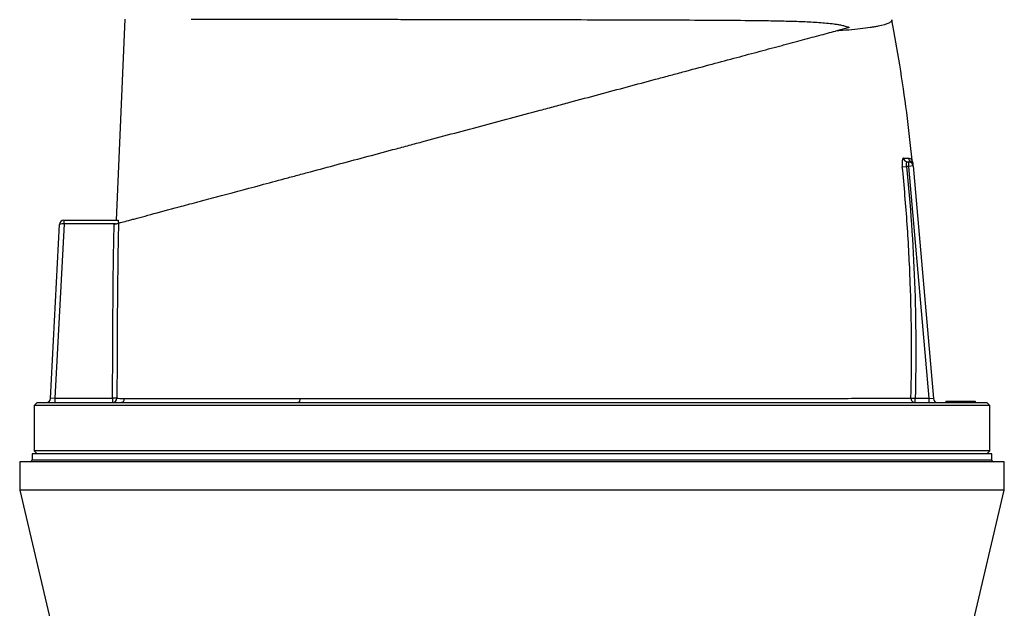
# Model space of a CAD drawing. Header units: millimetres. Extents: x 1298 to 2528, y 500 to 3537.
# Tile 5 of 7: x 1576 to 2251, y 2691 to 3094. Entities that reach past the tile are written whole.
import ezdxf

# ---------------------------------------------------------------- set-up
doc = ezdxf.new("R2010")
doc.units = ezdxf.units.MM

msp = doc.modelspace()

# ---------------------------------------------------------------- linework, layer by layer
at = {"color": 7, "linetype": 'Continuous', "lineweight": 25}
for p, q in [((1642.25, 2956.76), (1648.39, 3094.67)), ((2144.71, 3089.05), (2135.27, 3086.52)), ((2188.03, 2997.11), (2188.03, 2997.11)), ((2181.06, 2993.47), (2183.96, 2993.76)), ((2185.46, 2993.76), (2183.96, 2993.76)), ((2184.73, 2996.76), (2185.46, 2996.76)), ((2185.46, 2993.76), (2185.46, 2996.76)), ((2188.44, 2994.03), (2185.46, 2993.76)), ((2199.37, 2834.76), (2185.46, 2993.76)), ((2188.44, 2994.03), (2202.4, 2834.5)), ((1606.33, 2956.76), (1606.36, 2956.76)), ((1606.36, 2954.26), (1606.36, 2956.76)), ((1606.36, 2956.76), (1643.44, 2956.76)), ((1597.08, 2834.61), (1603.33, 2953.92)), ((1606.36, 2954.26), (1600.09, 2834.76)), ((1606.36, 2954.26), (1606.2, 2954.27)), ((1641.66, 2954.26), (1606.36, 2954.26)), ((1587.98, 2831.76), (1585.98, 2829.76)), ((1585.98, 2829.76), (1585.98, 2798.76)), ((1913.48, 2829.76), (1585.98, 2829.76)), ((1587.98, 2831.76), (1913.48, 2831.76)), ((1600.09, 2834.76), (1597.08, 2834.61)), ((1600.09, 2834.76), (1639.6, 2834.76)), ((1600.09, 2834.76), (1600.09, 2831.76)), ((1642.59, 2834.74), (1639.6, 2834.76)), ((1639.6, 2834.76), (1639.6, 2831.76)), ((1913.48, 2831.76), (2238.98, 2831.76)), ((2240.98, 2829.76), (1913.48, 2829.76)), ((2186.98, 2834.84), (2189.91, 2834.76)), ((2189.91, 2831.76), (2189.91, 2834.76)), ((2189.91, 2834.76), (2199.37, 2834.76)), ((2199.37, 2831.76), (2199.37, 2834.76)), ((2199.37, 2834.76), (2202.4, 2834.5)), ((2210.96, 2832.76), (2210.98, 2831.76)), ((2210.96, 2832.76), (2224.96, 2832.76)), ((2224.96, 2832.76), (2224.98, 2831.76)), ((2224.96, 2832.76), (2231.01, 2832.76)), ((2231.01, 2832.76), (2230.98, 2831.76)), ((2240.98, 2829.76), (2238.98, 2831.76)), ((2240.98, 2798.76), (2240.98, 2829.76)), ((1584.48, 2796.76), (1584.48, 2792.26)), ((2242.48, 2796.76), (1584.48, 2796.76)), ((1585.98, 2798.76), (1587.98, 2796.76)), ((1913.48, 2798.76), (1585.98, 2798.76)), ((2240.98, 2798.76), (1913.48, 2798.76)), ((2238.98, 2796.76), (2240.98, 2798.76)), ((2242.48, 2792.26), (2242.48, 2796.76)), ((1575.98, 2791.26), (1575.98, 2771.76)), ((2250.98, 2791.26), (1575.98, 2791.26)), ((2250.98, 2771.76), (2250.98, 2791.26)), ((1575.98, 2771.76), (1623.49, 2570.21)), ((2250.98, 2771.76), (1575.98, 2771.76)), ((2203.47, 2570.21), (2250.98, 2771.76))]:
    msp.add_line(p, q, dxfattribs=at)
at = {"color": 1, "linetype": 'Continuous', "lineweight": 25}
msp.add_line((2242.48, 2792.26), (1584.48, 2792.26), dxfattribs=at)
at = {"color": 7, "linetype": 'Continuous', "lineweight": 25, "flags": 128}
msp.add_lwpolyline([(1768.19, 2834.54), (1768.14, 2833.99), (1768.04, 2833.47), (1767.89, 2832.99), (1767.7, 2832.57), (1767.47, 2832.23), (1767.21, 2831.97), (1766.93, 2831.82), (1766.64, 2831.76)], dxfattribs=at)
at = {"color": 7, "linetype": 'Continuous', "lineweight": 25}
for centre, radius, start, end in [((2184.76, 2999.72), 2.96, 185.11527, 269.4113), ((2188.24, 2999.76), 3, 185.7676, 241.40124), ((2185.4, 2994.48), 2.99, 5.02938, 62.19177), ((2185.26, 2996.02), 3, 5.01701, 21.44381), ((2185.46, 2993.76), 3, 5, 90), ((1606.33, 2953.76), 3, 90, 177), ((1618.21, 2954.89), 12.03, 171.04331, 182.95669), ((1594.08, 2834.76), 3, 270, 357), ((1639.59, 2834.76), 2.99, 270.09366, 359.63342), ((1644.96, 2834.73), 2.97, 270.51489, 358.62647), ((2189.95, 2834.73), 2.97, 177.9118, 269.28272), ((2205.39, 2834.76), 3, 185, 270), ((1583.48, 2792.26), 1, 270, 0), ((2243.48, 2792.26), 1, 180, 270)]:
    msp.add_arc(centre, radius, start, end, dxfattribs=at)
msp.add_ellipse((1606.33, 2953.76), major_axis=(3, -0.16), ratio=0.166667, start_param=1.623156, end_param=3.141593, dxfattribs=at)
for points, knots in [([(1693.57, 3094.72), (1696.83, 3094.72), (1700.22, 3094.71), (1707.25, 3094.71), (1710.89, 3094.7), (1722.16, 3094.69), (1730.16, 3094.68), (1742.9, 3094.67), (1747.26, 3094.66), (1752.88, 3094.65), (1754.01, 3094.65), (1756.29, 3094.65), (1757.43, 3094.65), (1760.89, 3094.64), (1763.21, 3094.64), (1774.91, 3094.63), (1784.58, 3094.62), (1804.5, 3094.59), (1814.75, 3094.58), (1827.94, 3094.56), (1830.6, 3094.56), (1835.95, 3094.55), (1838.65, 3094.54), (1846.76, 3094.53), (1852.18, 3094.52), (1868.49, 3094.5), (1879.44, 3094.48), (1901.49, 3094.45), (1912.58, 3094.43), (1925.15, 3094.4), (1926.55, 3094.4), (1929.34, 3094.39), (1930.73, 3094.39), (1934.9, 3094.38), (1937.67, 3094.38), (1945.95, 3094.36), (1951.43, 3094.35), (1967.76, 3094.31), (1978.48, 3094.29), (1994.33, 3094.24), (1999.57, 3094.23), (2007.38, 3094.2), (2009.97, 3094.19), (2015.13, 3094.17), (2017.69, 3094.17), (2030.37, 3094.12), (2040.13, 3094.07), (2058.94, 3093.96), (2067.98, 3093.9), (2078.83, 3093.78), (2080.98, 3093.75), (2085.23, 3093.7), (2087.34, 3093.67), (2093.57, 3093.57), (2097.61, 3093.49), (2103.5, 3093.35), (2105.44, 3093.29), (2109.25, 3093.17), (2111.14, 3093.1), (2116.71, 3092.86), (2120.32, 3092.68), (2125.6, 3092.3), (2127.34, 3092.17), (2130.78, 3091.84), (2132.49, 3091.65), (2135.05, 3091.3), (2135.9, 3091.17), (2137.61, 3090.88), (2138.47, 3090.72), (2140.2, 3090.36), (2141.08, 3090.15), (2142.86, 3089.67), (2143.77, 3089.4), (2144.71, 3089.05)], [0, 0, 0, 0, 0.03125, 0.03125, 0.0625, 0.0625, 0.125, 0.125, 0.15625, 0.15625, 0.164062, 0.164062, 0.171875, 0.171875, 0.1875, 0.1875, 0.25, 0.25, 0.3125, 0.3125, 0.328125, 0.328125, 0.34375, 0.34375, 0.375, 0.375, 0.4375, 0.4375, 0.5, 0.5, 0.507812, 0.507812, 0.515625, 0.515625, 0.53125, 0.53125, 0.5625, 0.5625, 0.625, 0.625, 0.65625, 0.65625, 0.671875, 0.671875, 0.6875, 0.6875, 0.75, 0.75, 0.8125, 0.8125, 0.828125, 0.828125, 0.84375, 0.84375, 0.875, 0.875, 0.890625, 0.890625, 0.90625, 0.90625, 0.9375, 0.9375, 0.953125, 0.953125, 0.96875, 0.96875, 0.976562, 0.976562, 0.984375, 0.984375, 0.992188, 0.992188, 1, 1, 1, 1]), ([(2173.94, 3094.3), (2174.02, 3093.89), (2173.88, 3093.49), (2173.17, 3092.7), (2172.6, 3092.32), (2170.26, 3091.2), (2167.84, 3090.49), (2164.13, 3089.75), (2163.71, 3089.66), (2162.83, 3089.5), (2162.38, 3089.42), (2160.99, 3089.18), (2160.02, 3089.03), (2156.94, 3088.58), (2154.69, 3088.29), (2149.81, 3087.74), (2147.17, 3087.48), (2141.51, 3086.98), (2138.49, 3086.75), (2135.27, 3086.52)], [0, 0, 0, 0, 0.125, 0.125, 0.25, 0.25, 0.5, 0.5, 0.53125, 0.53125, 0.5625, 0.5625, 0.625, 0.625, 0.75, 0.75, 0.875, 0.875, 1, 1, 1, 1]), ([(2187.88, 2997.92), (2186.66, 3008.83), (2184.22, 3030.67), (2179.56, 3062.81), (2175.77, 3083.97), (2173.92, 3094.3)], [0, 0, 0, 0, 0.337917, 0.676909, 1, 1, 1, 1]), ([(1643.74, 2954.82), (1644.56, 2955.04), (1645.69, 2955.34), (1648.5, 2956.1), (1650.18, 2956.55), (1653.02, 2957.31), (1654.01, 2957.57), (1655.56, 2957.99), (1656.08, 2958.13), (1657.17, 2958.42), (1657.73, 2958.57), (1660.6, 2959.34), (1663.13, 2960.02), (1671.43, 2962.24), (1677.93, 2963.98), (1689.16, 2966.99), (1693.16, 2968.06), (1698.48, 2969.49), (1699.56, 2969.78), (1701.75, 2970.37), (1702.86, 2970.66), (1706.22, 2971.56), (1708.51, 2972.18), (1720.19, 2975.31), (1730.29, 2978.01), (1746.48, 2982.35), (1752.05, 2983.84), (1759.23, 2985.77), (1760.67, 2986.15), (1763.59, 2986.93), (1765.05, 2987.33), (1769.46, 2988.51), (1772.43, 2989.3), (1781.39, 2991.7), (1787.47, 2993.33), (1799.81, 2996.64), (1806.08, 2998.32), (1818.81, 3001.73), (1825.27, 3003.46), (1833.48, 3005.66), (1835.12, 3006.1), (1838.43, 3006.99), (1840.09, 3007.43), (1845.08, 3008.77), (1848.42, 3009.66), (1865.11, 3014.14), (1878.54, 3017.73), (1905.55, 3024.97), (1919.13, 3028.61), (1934.5, 3032.73), (1936.2, 3033.19), (1939.61, 3034.1), (1941.31, 3034.55), (1946.39, 3035.91), (1949.76, 3036.82), (1959.83, 3039.52), (1966.47, 3041.3), (1979.63, 3044.82), (1986.15, 3046.57), (1999.06, 3050.03), (2005.45, 3051.74), (2014.93, 3054.28), (2018.08, 3055.12), (2022.77, 3056.38), (2024.33, 3056.8), (2027.43, 3057.63), (2028.97, 3058.04), (2036.62, 3060.09), (2042.6, 3061.69), (2060.09, 3066.38), (2071.16, 3069.35), (2086.86, 3073.55), (2091.94, 3074.91), (2098.09, 3076.56), (2099.31, 3076.89), (2101.73, 3077.54), (2102.93, 3077.86), (2106.47, 3078.81), (2108.77, 3079.42), (2115.51, 3081.23), (2119.77, 3082.37), (2127.86, 3084.54), (2131.68, 3085.56), (2135.27, 3086.52)], [0, 0, 0, 0, 0.03125, 0.03125, 0.0625, 0.0625, 0.078125, 0.078125, 0.085938, 0.085938, 0.09375, 0.09375, 0.125, 0.125, 0.1875, 0.1875, 0.21875, 0.21875, 0.226563, 0.226563, 0.234375, 0.234375, 0.25, 0.25, 0.3125, 0.3125, 0.34375, 0.34375, 0.351563, 0.351563, 0.359375, 0.359375, 0.375, 0.375, 0.40625, 0.40625, 0.4375, 0.4375, 0.46875, 0.46875, 0.476563, 0.476563, 0.484375, 0.484375, 0.5, 0.5, 0.5625, 0.5625, 0.625, 0.625, 0.632813, 0.632813, 0.640625, 0.640625, 0.65625, 0.65625, 0.6875, 0.6875, 0.71875, 0.71875, 0.75, 0.75, 0.765625, 0.765625, 0.773438, 0.773438, 0.78125, 0.78125, 0.8125, 0.8125, 0.875, 0.875, 0.90625, 0.90625, 0.914063, 0.914063, 0.921875, 0.921875, 0.9375, 0.9375, 0.96875, 0.96875, 1, 1, 1, 1]), ([(2181.82, 2999.46), (2181.73, 2999.46), (2181.65, 2999.42), (2181.5, 2999.27), (2181.42, 2999.16), (2181.29, 2998.86), (2181.23, 2998.68), (2181.13, 2998.24), (2181.08, 2997.99), (2181.03, 2997.58), (2181.01, 2997.43), (2180.98, 2997.13), (2180.97, 2996.97), (2180.94, 2996.48), (2180.93, 2996.13), (2180.94, 2995.59), (2180.94, 2995.4), (2180.95, 2995.02), (2180.96, 2994.83), (2180.99, 2994.26), (2181.02, 2993.87), (2181.06, 2993.47)], [0, 0, 0, 0, 0.125, 0.125, 0.25, 0.25, 0.375, 0.375, 0.5, 0.5, 0.5625, 0.5625, 0.625, 0.625, 0.75, 0.75, 0.8125, 0.8125, 0.875, 0.875, 1, 1, 1, 1]), ([(2181.82, 2999.46), (2182.51, 2999.46), (2183.14, 2999.46), (2184.29, 2999.46), (2184.8, 2999.45), (2185.25, 2999.45)], [0, 0, 0, 0, 0.5, 0.5, 1, 1, 1, 1]), ([(2188.06, 2997.12), (2188.03, 2997.2), (2187.94, 2997.45), (2187.91, 2997.73), (2187.88, 2997.93)], [0, 0, 0, 0, 0.3272304, 1, 1, 1, 1]), ([(2186.98, 2834.84), (2187.67, 2861.31), (2187.51, 2887.78), (2186.02, 2927.47), (2185.32, 2940.69), (2183.5, 2967.11), (2182.38, 2980.3), (2181.06, 2993.47)], [0, 0, 0, 0, 0.5, 0.5, 0.75, 0.75, 1, 1, 1, 1]), ([(2183.96, 2993.76), (2183.92, 2993.96), (2183.89, 2994.16), (2183.85, 2994.56), (2183.84, 2994.75), (2183.84, 2995.12), (2183.85, 2995.3), (2183.89, 2995.63), (2183.92, 2995.79), (2184, 2996.06), (2184.04, 2996.18), (2184.15, 2996.4), (2184.21, 2996.48), (2184.35, 2996.62), (2184.42, 2996.68), (2184.57, 2996.75), (2184.65, 2996.76), (2184.73, 2996.76)], [0, 0, 0, 0, 0.125, 0.125, 0.25, 0.25, 0.375, 0.375, 0.5, 0.5, 0.625, 0.625, 0.75, 0.75, 0.875, 0.875, 1, 1, 1, 1]), ([(2183.96, 2993.76), (2186.61, 2967.35), (2188.44, 2940.88), (2190.43, 2887.83), (2190.59, 2861.3), (2189.91, 2834.76)], [0, 0, 0, 0, 0.5, 0.5, 1, 1, 1, 1]), ([(2188.25, 2996.23), (2188.25, 2996.24), (2188.25, 2996.26), (2188.28, 2995.9), (2188.32, 2995.45), (2188.36, 2994.97), (2188.38, 2994.74)], [0, 0, 0, 0, 0.133272, 0.418036, 0.712892, 1, 1, 1, 1]), ([(1643.44, 2956.76), (1643.47, 2956.76), (1643.5, 2956.72), (1643.54, 2956.53), (1643.57, 2956.39), (1643.6, 2956.03), (1643.61, 2955.82), (1643.62, 2955.33), (1643.62, 2955.07), (1643.61, 2954.79)], [0, 0, 0, 0, 0.25, 0.25, 0.5, 0.5, 0.75, 0.75, 1, 1, 1, 1]), ([(1639.6, 2834.76), (1639.68, 2844.7), (1639.74, 2854.64), (1639.82, 2869.55), (1639.85, 2874.52), (1639.88, 2881.97), (1639.89, 2884.46), (1639.91, 2889.42), (1639.92, 2891.91), (1640.03, 2914.27), (1640.3, 2934.14), (1640.74, 2954.02)], [0, 0, 0, 0, 0.25, 0.25, 0.375, 0.375, 0.4375, 0.4375, 0.5, 0.5, 1, 1, 1, 1]), ([(1640.74, 2954.02), (1641.1, 2954.11), (1641.45, 2954.21), (1642.14, 2954.39), (1642.45, 2954.47), (1642.86, 2954.59), (1642.99, 2954.62), (1643.22, 2954.68), (1643.32, 2954.71), (1643.49, 2954.75), (1643.56, 2954.77), (1643.68, 2954.8), (1643.72, 2954.81), (1643.74, 2954.82)], [0, 0, 0, 0, 0.25, 0.25, 0.5, 0.5, 0.625, 0.625, 0.75, 0.75, 0.875, 0.875, 1, 1, 1, 1]), ([(1643.74, 2954.82), (1643.29, 2934.81), (1643.02, 2914.8), (1642.89, 2889.78), (1642.88, 2884.78), (1642.83, 2874.77), (1642.81, 2869.77), (1642.73, 2854.75), (1642.67, 2844.75), (1642.59, 2834.74)], [0, 0, 0, 0, 0.5, 0.5, 0.625, 0.625, 0.75, 0.75, 1, 1, 1, 1]), ([(1642.59, 2834.74), (1643.11, 2834.73), (1643.83, 2834.71), (1645.61, 2834.69), (1646.68, 2834.67), (1647.92, 2834.66)], [0, 0, 0, 0, 0.5, 0.5, 1, 1, 1, 1]), ([(1647.92, 2834.66), (1648.36, 2834.66), (1648.82, 2834.66), (1649.8, 2834.65), (1650.32, 2834.65), (1651.96, 2834.65), (1653.16, 2834.64), (1657.09, 2834.64), (1660.14, 2834.63), (1667.13, 2834.62), (1671.05, 2834.62), (1676.51, 2834.61), (1677.63, 2834.61), (1679.93, 2834.61), (1681.1, 2834.61), (1684.69, 2834.61), (1687.17, 2834.6), (1694.88, 2834.6), (1700.39, 2834.59), (1712.1, 2834.58), (1718.32, 2834.58), (1728.18, 2834.57), (1731.55, 2834.57), (1738.49, 2834.56), (1742.04, 2834.56), (1749.27, 2834.55), (1752.96, 2834.55), (1760.48, 2834.55), (1764.3, 2834.55), (1768.19, 2834.54)], [0, 0, 0, 0, 0.03125, 0.03125, 0.0625, 0.0625, 0.125, 0.125, 0.25, 0.25, 0.375, 0.375, 0.40625, 0.40625, 0.4375, 0.4375, 0.5, 0.5, 0.625, 0.625, 0.75, 0.75, 0.8125, 0.8125, 0.875, 0.875, 0.9375, 0.9375, 1, 1, 1, 1]), ([(1768.19, 2834.54), (1777.73, 2834.54), (1787.57, 2834.54), (1800.25, 2834.54), (1802.8, 2834.54), (1807.94, 2834.54), (1810.52, 2834.54), (1818.29, 2834.54), (1823.51, 2834.54), (1839.28, 2834.54), (1849.96, 2834.54), (1866.2, 2834.54), (1871.65, 2834.54), (1879.89, 2834.54), (1882.65, 2834.54), (1888.18, 2834.54), (1890.96, 2834.54), (1904.86, 2834.54), (1915.96, 2834.54), (1932.59, 2834.54), (1938.13, 2834.54), (1945.05, 2834.54), (1946.43, 2834.54), (1949.2, 2834.54), (1950.58, 2834.54), (1954.72, 2834.54), (1957.46, 2834.54), (1971.13, 2834.54), (1981.87, 2834.54), (2002.98, 2834.55), (2013.34, 2834.55), (2028.6, 2834.56), (2033.63, 2834.57), (2041.12, 2834.57), (2043.59, 2834.57), (2048.48, 2834.58), (2050.91, 2834.58), (2062.89, 2834.59), (2072.09, 2834.6), (2089.73, 2834.62), (2098.17, 2834.63), (2108.22, 2834.65), (2110.21, 2834.65), (2114.13, 2834.66), (2116.07, 2834.66), (2121.78, 2834.67), (2125.45, 2834.68), (2136.04, 2834.7), (2142.56, 2834.71), (2154.53, 2834.74), (2159.99, 2834.76), (2166.12, 2834.77), (2167.31, 2834.78), (2169.62, 2834.78), (2170.74, 2834.79), (2172.89, 2834.79), (2173.93, 2834.8), (2175.94, 2834.8), (2176.9, 2834.81), (2181.52, 2834.82), (2184.57, 2834.83), (2186.98, 2834.84)], [0, 0, 0, 0, 0.0625, 0.0625, 0.078125, 0.078125, 0.09375, 0.09375, 0.125, 0.125, 0.1875, 0.1875, 0.21875, 0.21875, 0.234375, 0.234375, 0.25, 0.25, 0.3125, 0.3125, 0.34375, 0.34375, 0.351563, 0.351563, 0.359375, 0.359375, 0.375, 0.375, 0.4375, 0.4375, 0.5, 0.5, 0.53125, 0.53125, 0.546875, 0.546875, 0.5625, 0.5625, 0.625, 0.625, 0.6875, 0.6875, 0.703125, 0.703125, 0.71875, 0.71875, 0.75, 0.75, 0.8125, 0.8125, 0.875, 0.875, 0.890625, 0.890625, 0.90625, 0.90625, 0.921875, 0.921875, 0.9375, 0.9375, 1, 1, 1, 1])]:
    msp.add_open_spline(points, degree=3, knots=knots, dxfattribs=at)
at = {"color": 1, "linetype": 'Continuous', "lineweight": 25}
for points, knots in [([(2185.25, 2999.45), (2185.64, 2999.4), (2186.43, 2999.3), (2187.28, 2998.72), (2187.82, 2997.98), (2187.83, 2997.94), (2187.84, 2997.92)], [0, 0, 0, 0, 0.255127, 0.510853, 0.797128, 1, 1, 1, 1]), ([(2185.49, 2996.77), (2185.62, 2996.77), (2186.13, 2996.8), (2186.51, 2996.98), (2186.8, 2997.12)], [0, 0, 0, 0, 0.246074, 1, 1, 1, 1]), ([(2186.8, 2997.12), (2186.93, 2997.18), (2187.43, 2997.42), (2187.97, 2997.2), (2188.01, 2997.14), (2188.03, 2997.11)], [0, 0, 0, 0, 0.170773, 0.673217, 1, 1, 1, 1])]:
    msp.add_open_spline(points, degree=3, knots=knots, dxfattribs=at)

doc.saveas('drawing.dxf')
